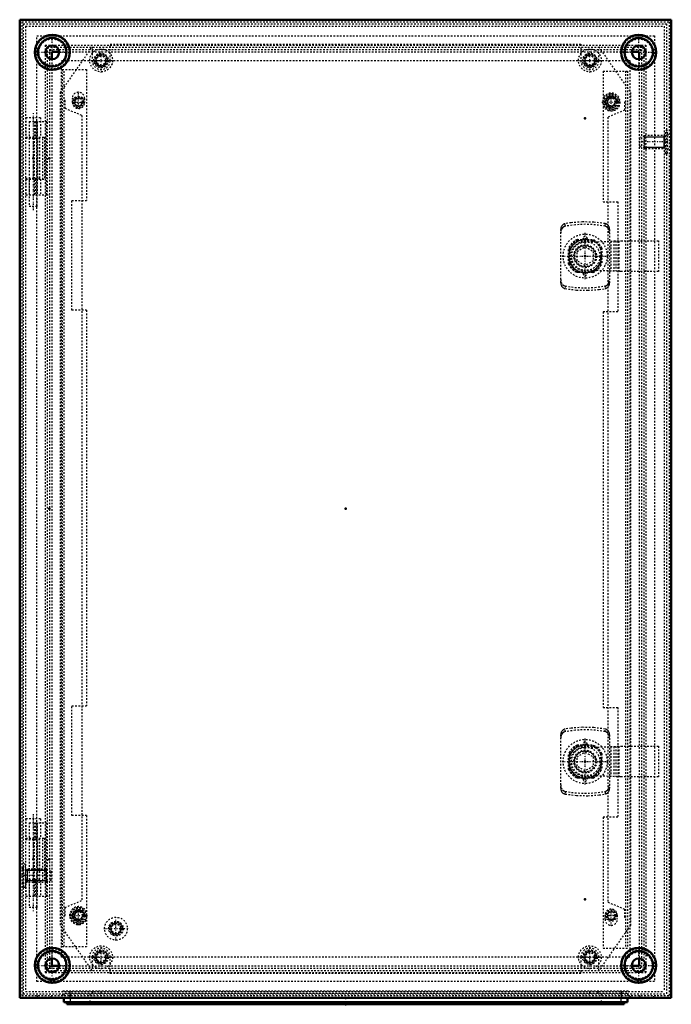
# Model space of a CAD drawing. Header units: millimetres. Extents: x 0 to 1537, y 0 to 1316.
# Tile 6 of 6: x 1137 to 1537, y 314 to 918. Entities that reach past the tile are written whole.
import ezdxf

# ---------------------------------------------------------------- set-up
doc = ezdxf.new("R2010")
doc.units = ezdxf.units.MM
doc.linetypes.add('Center', pattern=[1.5, 0.45, -0.5, 0.05, -0.5])
doc.linetypes.add('Dashed', pattern=[2, 1, -1])
for name, color, linetype, lineweight in [('2d ConnectionPoints', 7, 'Continuous', 50), ('AM_0', 7, 'Continuous', 50), ('AM_4', 3, 'Continuous', 25), ('AM_5', 3, 'Continuous', 25), ('AM_7', 7, 'Center', 25), ('AM_9', 6, 'Dashed', 25)]:
    doc.layers.add(name, color=color, linetype=linetype, lineweight=lineweight)

# ---------------------------------------------------------------- blocks, each defined once
blk = doc.blocks.new('36_AG02_GPG_0__0_in_MAS0604026R5_0__1300')
at = {"layer": 'AM_0'}
for p, q in [((1164.07, 317.97), (1164.07, 315.47)), ((1164.07, 315.47), (1510.07, 315.47)), ((1510.07, 317.97), (1510.07, 315.47))]:
    blk.add_line(p, q, dxfattribs=at)
at = {"layer": 'AM_4'}
for p, q in [((1168.07, 317.97), (1168.07, 315.47)), ((1506.07, 317.97), (1506.07, 315.47))]:
    blk.add_line(p, q, dxfattribs=at)
at = {"layer": 'AM_9'}
for p, q in [((1164.07, 320.47), (1164.07, 317.97)), ((1164.07, 320.47), (1510.07, 320.47)), ((1168.07, 320.47), (1168.07, 317.97)), ((1180.07, 320.47), (1180.07, 315.47)), ((1494.07, 320.47), (1494.07, 315.47)), ((1506.07, 320.47), (1506.07, 317.97)), ((1510.07, 320.47), (1510.07, 317.97))]:
    blk.add_line(p, q, dxfattribs=at)
blk = doc.blocks.new('37_AF02R5_GP_0__0_in_MAS0604026R5_0__1300')
at = {"layer": 'AM_0'}
for p, q in [((1166.07, 315.47), (1166.07, 314.07)), ((1166.07, 314.07), (1508.07, 314.07)), ((1508.07, 315.47), (1508.07, 314.07))]:
    blk.add_line(p, q, dxfattribs=at)
at = {"layer": 'AM_4'}
for p, q in [((1171.07, 315.47), (1171.07, 314.07)), ((1503.07, 315.47), (1503.07, 314.07))]:
    blk.add_line(p, q, dxfattribs=at)
blk = doc.blocks.new('38_AMP06040_MPL_0__0_in_MAS0604026R5_0__1300')
at = {"layer": 'AM_9'}
for p, q in [((1162.07, 873.37), (1181.57, 901.22)), ((1181.57, 901.22), (1181.57, 892.97)), ((1192.57, 902.97), (1481.57, 902.97)), ((1192.57, 892.97), (1192.57, 902.97)), ((1481.57, 902.97), (1481.57, 892.97)), ((1492.57, 901.22), (1512.07, 873.37)), ((1492.57, 892.97), (1492.57, 901.22)), ((1162.07, 362.57), (1162.07, 873.37)), ((1512.07, 873.37), (1512.07, 362.57)), ((1181.57, 334.72), (1162.07, 362.57)), ((1512.07, 362.57), (1492.57, 334.72)), ((1181.57, 342.97), (1181.57, 334.72)), ((1192.57, 332.97), (1192.57, 342.97)), ((1481.57, 342.97), (1481.57, 332.97)), ((1492.57, 334.72), (1492.57, 342.97)), ((1481.57, 332.97), (1192.57, 332.97))]:
    blk.add_line(p, q, dxfattribs=at)
for centre, start, end in [((1187.07, 892.97), 180, 0), ((1487.07, 892.97), 180, 0), ((1187.07, 342.97), 0, 180), ((1487.07, 342.97), 0, 180)]:
    blk.add_arc(centre, 5.5, start, end, dxfattribs=at)
blk = doc.blocks.new('39_MMSH06SS_0__right_1_0_in_MAS0604026R5_0__1300')
at = {"layer": 'AM_7'}
blk.add_line((1145.37, 860.59), (1145.37, 800.75), dxfattribs=at)
at = {"layer": 'AM_9'}
for p, q in [((1149.87, 857.87), (1140.87, 857.87)), ((1140.87, 857.87), (1140.87, 845.87)), ((1149.87, 857.87), (1149.87, 845.87)), ((1142.87, 855.47), (1142.87, 845.87)), ((1142.87, 855.47), (1155.37, 855.47)), ((1142.92, 855.47), (1142.92, 803.47)), ((1145.87, 855.47), (1145.87, 810.47)), ((1146.62, 855.47), (1146.62, 845.87)), ((1147.63, 855.47), (1147.63, 845.87)), ((1147.82, 803.47), (1147.82, 855.47)), ((1147.87, 855.47), (1147.87, 845.87)), ((1153.37, 855.47), (1153.37, 810.47)), ((1140.87, 845.87), (1152.27, 845.87)), ((1151.27, 820.07), (1151.27, 845.87)), ((1152.27, 845.87), (1152.27, 820.07)), ((1140.87, 820.07), (1140.87, 810.47)), ((1140.87, 820.07), (1152.27, 820.07)), ((1142.87, 820.07), (1142.87, 810.47)), ((1146.62, 820.07), (1146.62, 810.47)), ((1147.63, 820.07), (1147.63, 810.47)), ((1147.87, 820.07), (1147.87, 810.47)), ((1149.87, 820.07), (1149.87, 810.47)), ((1140.87, 810.47), (1155.37, 810.47)), ((1147.82, 803.47), (1142.92, 803.47))]:
    blk.add_line(p, q, dxfattribs=at)
blk = doc.blocks.new('40_ALL503_0_0__1_0_in_MAS0604026R5_0__1300')
at = {"layer": 'AM_5'}
blk.add_arc((1484.17, 462.97), 10.08, 75, 15, dxfattribs=at)
at = {"layer": 'AM_7'}
for p, q in [((1484.17, 448.79), (1484.17, 477.14)), ((1469.99, 462.97), (1498.34, 462.97))]:
    blk.add_line(p, q, dxfattribs=at)
at = {"layer": 'AM_9'}
for p, q in [((1469.17, 446.6), (1469.17, 479.33)), ((1471.92, 481.29), (1471.92, 482.91)), ((1496.41, 481.29), (1496.41, 482.91)), ((1499.17, 479.33), (1499.17, 446.6)), ((1479.37, 472.87), (1488.96, 472.87)), ((1479.37, 472.87), (1479.49, 472.37)), ((1479.49, 472.37), (1488.85, 472.37)), ((1482.92, 473.12), (1485.42, 473.12)), ((1483.8, 471.46), (1506.21, 472.43)), ((1488.85, 472.37), (1488.96, 472.87)), ((1499.97, 472.16), (1499.97, 453.78)), ((1501.81, 472.24), (1501.81, 453.7)), ((1503.04, 472.29), (1503.04, 453.64)), ((1504.88, 472.37), (1504.88, 453.56)), ((1506.21, 472.43), (1529.17, 472.43)), ((1529.17, 472.43), (1529.17, 453.51)), ((1474.27, 467.76), (1474.27, 458.17)), ((1474.77, 467.65), (1474.27, 467.76)), ((1474.77, 458.29), (1474.77, 467.65)), ((1479.17, 465.85), (1484.17, 468.74)), ((1479.17, 460.08), (1479.17, 465.85)), ((1484.17, 468.74), (1489.17, 465.85)), ((1489.17, 465.85), (1489.17, 460.08)), ((1494.07, 467.76), (1493.57, 467.65)), ((1493.57, 467.65), (1493.57, 458.29)), ((1494.07, 467.76), (1494.07, 458.17)), ((1484.17, 457.19), (1479.17, 460.08)), ((1489.17, 460.08), (1484.17, 457.19)), ((1474.27, 458.17), (1474.77, 458.29)), ((1479.49, 453.57), (1479.37, 453.07)), ((1479.37, 453.07), (1488.96, 453.07)), ((1488.85, 453.57), (1479.49, 453.57)), ((1506.21, 453.51), (1483.8, 454.47)), ((1488.96, 453.07), (1488.85, 453.57)), ((1493.57, 458.29), (1494.07, 458.17)), ((1529.17, 453.51), (1506.21, 453.51)), ((1482.92, 452.82), (1485.42, 452.82)), ((1471.92, 444.65), (1471.92, 443.02)), ((1496.41, 444.65), (1496.41, 443.02))]:
    blk.add_line(p, q, dxfattribs=at)
for points in [[(1496.41, 482.91), (1489.48, 483.77), (1482.5, 483.95), (1475.54, 483.45), (1471.92, 482.91)], [(1471.92, 482.91), (1471.64, 482.85), (1471.37, 482.76), (1471.1, 482.65), (1470.85, 482.51), (1470.61, 482.34), (1470.38, 482.16), (1470.17, 481.95), (1469.97, 481.72), (1469.79, 481.47), (1469.64, 481.21), (1469.5, 480.93), (1469.39, 480.64), (1469.3, 480.34), (1469.23, 480.04), (1469.19, 479.72), (1469.17, 479.41), (1469.17, 479.33)], [(1471.92, 481.29), (1470.99, 480.93), (1470.24, 480.3), (1469.52, 479.15), (1469.19, 477.82), (1469.17, 477.34)], [(1496.41, 481.29), (1490.47, 482.16), (1484.4, 482.47), (1478.16, 482.18), (1471.92, 481.29)], [(1499.17, 479.33), (1499.15, 479.65), (1499.12, 479.96), (1499.06, 480.27), (1498.97, 480.57), (1498.86, 480.86), (1498.73, 481.14), (1498.58, 481.41), (1498.41, 481.66), (1498.21, 481.9), (1498.01, 482.11), (1497.78, 482.3), (1497.54, 482.47), (1497.29, 482.62), (1497.03, 482.74), (1496.76, 482.83), (1496.48, 482.9), (1496.41, 482.91)], [(1499.17, 477.34), (1498.89, 478.94), (1498.06, 480.33), (1497.23, 480.99), (1496.41, 481.29)], [(1469.17, 448.59), (1469.44, 446.99), (1470.27, 445.6), (1471.1, 444.94), (1471.92, 444.65)], [(1496.41, 444.65), (1497.34, 445.01), (1498.09, 445.64), (1498.81, 446.78), (1499.14, 448.11), (1499.17, 448.59)], [(1469.17, 446.6), (1469.18, 446.29), (1469.22, 445.97), (1469.28, 445.66), (1469.36, 445.36), (1469.47, 445.07), (1469.6, 444.79), (1469.75, 444.52), (1469.93, 444.27), (1470.12, 444.04), (1470.33, 443.82), (1470.55, 443.63), (1470.79, 443.46), (1471.04, 443.32), (1471.31, 443.19), (1471.58, 443.1), (1471.85, 443.03), (1471.92, 443.02)], [(1471.92, 444.65), (1477.87, 443.78), (1483.93, 443.47), (1490.17, 443.75), (1496.41, 444.65)], [(1471.92, 443.02), (1478.86, 442.16), (1485.83, 441.99), (1492.8, 442.49), (1496.41, 443.02)], [(1496.41, 443.02), (1496.69, 443.08), (1496.96, 443.17), (1497.23, 443.28), (1497.48, 443.42), (1497.72, 443.59), (1497.95, 443.78), (1498.17, 443.99), (1498.36, 444.21), (1498.54, 444.46), (1498.7, 444.72), (1498.83, 445), (1498.95, 445.29), (1499.04, 445.59), (1499.1, 445.9), (1499.15, 446.21), (1499.17, 446.53), (1499.17, 446.6)]]:
    blk.add_lwpolyline(points, dxfattribs=at)
for radius in [13.5, 9, 6.98, 6.59, 6.38]:
    blk.add_circle((1484.17, 462.97), radius, dxfattribs=at)
for radius, start, end in [(11.15, 114.45123, 155.54877), (11, 115.84193, 154.15807), (10.5, 116.46097, 153.53903), (8.5, 92.47583, 267.52417), (11.15, 24.45123, 65.54877), (10.5, 26.46097, 63.53903), (11, 25.84193, 64.15807), (11.15, 204.45123, 245.54877), (11, 205.84193, 244.15807), (10.5, 206.46097, 243.53903), (11.15, 294.45123, 335.54877), (10.5, 296.46097, 333.53903), (11, 295.84193, 334.15807)]:
    blk.add_arc((1484.17, 462.97), radius, start, end, dxfattribs=at)
blk = doc.blocks.new('41_ALL503_0_0__2_0_in_MAS0604026R5_0__1300')
at = {"layer": 'AM_5'}
blk.add_arc((1484.17, 772.97), 10.08, 75, 15, dxfattribs=at)
at = {"layer": 'AM_7'}
for p, q in [((1484.17, 758.79), (1484.17, 787.14)), ((1469.99, 772.97), (1498.34, 772.97))]:
    blk.add_line(p, q, dxfattribs=at)
at = {"layer": 'AM_9'}
for p, q in [((1471.92, 791.29), (1471.92, 792.91)), ((1496.41, 791.29), (1496.41, 792.91)), ((1469.17, 756.6), (1469.17, 789.33)), ((1499.17, 789.33), (1499.17, 756.6)), ((1479.37, 782.87), (1488.96, 782.87)), ((1479.37, 782.87), (1479.49, 782.37)), ((1479.49, 782.37), (1488.85, 782.37)), ((1482.92, 783.12), (1485.42, 783.12)), ((1483.8, 781.46), (1506.21, 782.43)), ((1488.85, 782.37), (1488.96, 782.87)), ((1499.97, 782.16), (1499.97, 763.78)), ((1501.81, 782.24), (1501.81, 763.7)), ((1503.04, 782.29), (1503.04, 763.64)), ((1504.88, 782.37), (1504.88, 763.56)), ((1506.21, 782.43), (1529.17, 782.43)), ((1529.17, 782.43), (1529.17, 763.51)), ((1474.27, 777.76), (1474.27, 768.17)), ((1474.77, 777.65), (1474.27, 777.76)), ((1474.77, 768.29), (1474.77, 777.65)), ((1479.17, 775.85), (1484.17, 778.74)), ((1479.17, 770.08), (1479.17, 775.85)), ((1484.17, 778.74), (1489.17, 775.85)), ((1489.17, 775.85), (1489.17, 770.08)), ((1494.07, 777.76), (1493.57, 777.65)), ((1493.57, 777.65), (1493.57, 768.29)), ((1494.07, 777.76), (1494.07, 768.17)), ((1474.27, 768.17), (1474.77, 768.29)), ((1484.17, 767.19), (1479.17, 770.08)), ((1489.17, 770.08), (1484.17, 767.19)), ((1493.57, 768.29), (1494.07, 768.17)), ((1479.49, 763.57), (1479.37, 763.07)), ((1479.37, 763.07), (1488.96, 763.07)), ((1488.85, 763.57), (1479.49, 763.57)), ((1482.92, 762.82), (1485.42, 762.82)), ((1506.21, 763.51), (1483.8, 764.47)), ((1488.96, 763.07), (1488.85, 763.57)), ((1529.17, 763.51), (1506.21, 763.51)), ((1471.92, 754.65), (1471.92, 753.02)), ((1496.41, 754.65), (1496.41, 753.02))]:
    blk.add_line(p, q, dxfattribs=at)
for points in [[(1471.92, 792.91), (1471.64, 792.85), (1471.37, 792.76), (1471.1, 792.65), (1470.85, 792.51), (1470.61, 792.34), (1470.38, 792.16), (1470.17, 791.95), (1469.97, 791.72), (1469.79, 791.47), (1469.64, 791.21), (1469.5, 790.93), (1469.39, 790.64), (1469.3, 790.34), (1469.23, 790.04), (1469.19, 789.72), (1469.17, 789.41), (1469.17, 789.33)], [(1471.92, 791.29), (1470.99, 790.93), (1470.24, 790.3), (1469.52, 789.15), (1469.19, 787.82), (1469.17, 787.34)], [(1496.41, 792.91), (1489.48, 793.77), (1482.5, 793.95), (1475.54, 793.45), (1471.92, 792.91)], [(1496.41, 791.29), (1490.47, 792.16), (1484.4, 792.47), (1478.16, 792.18), (1471.92, 791.29)], [(1499.17, 789.33), (1499.15, 789.65), (1499.12, 789.96), (1499.06, 790.27), (1498.97, 790.57), (1498.86, 790.86), (1498.73, 791.14), (1498.58, 791.41), (1498.41, 791.66), (1498.21, 791.9), (1498.01, 792.11), (1497.78, 792.3), (1497.54, 792.47), (1497.29, 792.62), (1497.03, 792.74), (1496.76, 792.83), (1496.48, 792.9), (1496.41, 792.91)], [(1499.17, 787.34), (1498.89, 788.94), (1498.06, 790.33), (1497.23, 790.99), (1496.41, 791.29)], [(1469.17, 758.59), (1469.44, 756.99), (1470.27, 755.6), (1471.1, 754.94), (1471.92, 754.65)], [(1469.17, 756.6), (1469.18, 756.29), (1469.22, 755.97), (1469.28, 755.66), (1469.36, 755.36), (1469.47, 755.07), (1469.6, 754.79), (1469.75, 754.52), (1469.93, 754.27), (1470.12, 754.04), (1470.33, 753.82), (1470.55, 753.63), (1470.79, 753.46), (1471.04, 753.32), (1471.31, 753.19), (1471.58, 753.1), (1471.85, 753.03), (1471.92, 753.02)], [(1496.41, 754.65), (1497.34, 755.01), (1498.09, 755.64), (1498.81, 756.78), (1499.14, 758.11), (1499.17, 758.59)], [(1496.41, 753.02), (1496.69, 753.08), (1496.96, 753.17), (1497.23, 753.28), (1497.48, 753.42), (1497.72, 753.59), (1497.95, 753.78), (1498.17, 753.99), (1498.36, 754.21), (1498.54, 754.46), (1498.7, 754.72), (1498.83, 755), (1498.95, 755.29), (1499.04, 755.59), (1499.1, 755.9), (1499.15, 756.21), (1499.17, 756.53), (1499.17, 756.6)], [(1471.92, 754.65), (1477.87, 753.78), (1483.93, 753.47), (1490.17, 753.75), (1496.41, 754.65)], [(1471.92, 753.02), (1478.86, 752.16), (1485.83, 751.99), (1492.8, 752.49), (1496.41, 753.02)]]:
    blk.add_lwpolyline(points, dxfattribs=at)
for radius in [13.5, 9, 6.98, 6.59, 6.38]:
    blk.add_circle((1484.17, 772.97), radius, dxfattribs=at)
for radius, start, end in [(11.15, 114.45123, 155.54877), (11, 115.84193, 154.15807), (10.5, 116.46097, 153.53903), (8.5, 92.47583, 267.52417), (11.15, 24.45123, 65.54877), (10.5, 26.46097, 63.53903), (11, 25.84193, 64.15807), (11.15, 204.45123, 245.54877), (11, 205.84193, 244.15807), (10.5, 206.46097, 243.53903), (11.15, 294.45123, 335.54877), (10.5, 296.46097, 333.53903), (11, 295.84193, 334.15807)]:
    blk.add_arc((1484.17, 772.97), radius, start, end, dxfattribs=at)
blk = doc.blocks.new('42_ADP06040R5_0__0_in_MAS0604026R5_0__1300')
at = {"layer": 'AM_5'}
for centre, radius in [((1173.17, 867.47), 2.39), ((1500.17, 867.47), 2.39), ((1173.17, 368.47), 2.39), ((1500.17, 368.47), 2.39), ((1196.17, 360.47), 3.23)]:
    blk.add_arc(centre, radius, 75, 15, dxfattribs=at)
at = {"layer": 'AM_7'}
for p, q in [((1169.23, 869.72), (1177.1, 869.72)), ((1173.17, 863.28), (1173.17, 873.65)), ((1500.17, 861.69), (1500.17, 873.24)), ((1169.23, 867.22), (1177.1, 867.22)), ((1169.49, 867.47), (1176.84, 867.47)), ((1494.39, 867.47), (1505.94, 867.47)), ((1482.85, 783.72), (1485.48, 783.72)), ((1482.85, 762.22), (1485.48, 762.22)), ((1482.85, 473.72), (1485.48, 473.72)), ((1482.85, 452.22), (1485.48, 452.22)), ((1167.39, 368.47), (1178.94, 368.47)), ((1173.17, 362.69), (1173.17, 374.24)), ((1496.23, 368.72), (1504.1, 368.72)), ((1496.49, 368.47), (1503.84, 368.47)), ((1500.17, 362.28), (1500.17, 372.65)), ((1196.17, 353.12), (1196.17, 367.82)), ((1496.23, 366.22), (1504.1, 366.22)), ((1188.82, 360.47), (1203.52, 360.47))]:
    blk.add_line(p, q, dxfattribs=at)
at = {"layer": 'AM_9'}
for p, q in [((1139.17, 915.47), (1534.17, 915.47)), ((1139.17, 915.47), (1139.17, 320.47)), ((1140.67, 913.97), (1532.67, 913.97)), ((1140.67, 913.97), (1140.67, 321.97)), ((1532.67, 913.97), (1532.67, 321.97)), ((1534.17, 915.47), (1534.17, 320.47)), ((1147.67, 907.97), (1526.67, 907.97)), ((1147.67, 327.97), (1147.67, 907.97)), ((1526.67, 907.97), (1526.67, 327.97)), ((1162.67, 342.97), (1162.67, 892.97)), ((1162.67, 892.97), (1511.67, 892.97)), ((1511.67, 892.97), (1511.67, 342.97)), ((1163.17, 887.47), (1178.17, 887.47)), ((1163.17, 887.47), (1163.17, 349.47)), ((1164.37, 349.47), (1164.37, 887.47)), ((1178.17, 887.47), (1178.17, 807.17)), ((1495.17, 886.47), (1495.17, 806.17)), ((1495.17, 886.47), (1510.17, 886.47)), ((1508.97, 886.47), (1508.97, 348.47)), ((1510.17, 886.47), (1510.17, 348.47)), ((1169.42, 867.22), (1169.42, 869.72)), ((1176.92, 869.72), (1176.92, 867.22)), ((1164.92, 868.47), (1164.37, 868.47)), ((1164.92, 863.46), (1164.92, 868.47)), ((1508.97, 867.47), (1508.42, 867.47)), ((1508.42, 867.47), (1508.42, 862.46)), ((1175.17, 859.21), (1164.92, 863.46)), ((1175.17, 859.21), (1175.17, 377.73)), ((1508.42, 862.46), (1498.17, 858.21)), ((1498.17, 858.21), (1498.17, 376.73)), ((1140.67, 845.22), (1149.47, 845.22)), ((1145.37, 845.22), (1145.37, 820.72)), ((1147.97, 820.72), (1147.97, 845.22)), ((1149.26, 820.72), (1149.26, 845.22)), ((1149.47, 820.72), (1149.47, 845.22)), ((1140.67, 820.72), (1149.47, 820.72)), ((1169.17, 807.17), (1178.17, 807.17)), ((1169.17, 739.77), (1169.17, 807.17)), ((1495.17, 806.17), (1504.17, 806.17)), ((1504.17, 806.17), (1504.17, 738.77)), ((1479.2, 783.12), (1482.92, 783.12)), ((1482.92, 783.12), (1482.92, 783.72)), ((1485.42, 783.72), (1485.42, 783.12)), ((1485.42, 783.12), (1489.13, 783.12)), ((1474.02, 768), (1474.02, 777.93)), ((1494.32, 777.93), (1494.32, 768)), ((1482.92, 762.82), (1479.2, 762.82)), ((1482.92, 762.22), (1482.92, 762.82)), ((1489.13, 762.82), (1485.42, 762.82)), ((1485.42, 762.82), (1485.42, 762.22)), ((1178.17, 739.77), (1169.17, 739.77)), ((1178.17, 739.77), (1178.17, 497.17)), ((1504.17, 738.77), (1495.17, 738.77)), ((1495.17, 738.77), (1495.17, 496.17)), ((1169.17, 497.17), (1178.17, 497.17)), ((1169.17, 429.77), (1169.17, 497.17)), ((1495.17, 496.17), (1504.17, 496.17)), ((1504.17, 496.17), (1504.17, 428.77)), ((1479.2, 473.12), (1482.92, 473.12)), ((1482.92, 473.12), (1482.92, 473.72)), ((1485.42, 473.72), (1485.42, 473.12)), ((1485.42, 473.12), (1489.13, 473.12)), ((1474.02, 458), (1474.02, 467.93)), ((1494.32, 467.93), (1494.32, 458)), ((1482.92, 452.82), (1479.2, 452.82)), ((1482.92, 452.22), (1482.92, 452.82)), ((1489.13, 452.82), (1485.42, 452.82)), ((1485.42, 452.82), (1485.42, 452.22)), ((1178.17, 429.77), (1169.17, 429.77)), ((1178.17, 429.77), (1178.17, 349.47)), ((1504.17, 428.77), (1495.17, 428.77)), ((1495.17, 428.77), (1495.17, 348.47)), ((1140.67, 415.22), (1149.47, 415.22)), ((1145.37, 415.22), (1145.37, 390.72)), ((1147.97, 390.72), (1147.97, 415.22)), ((1149.26, 390.72), (1149.26, 415.22)), ((1149.47, 390.72), (1149.47, 415.22)), ((1140.67, 390.72), (1149.47, 390.72)), ((1164.92, 373.47), (1175.17, 377.73)), ((1498.17, 376.73), (1508.42, 372.47)), ((1164.37, 368.47), (1164.92, 368.47)), ((1164.92, 368.47), (1164.92, 373.47)), ((1496.42, 366.22), (1496.42, 368.72)), ((1503.92, 368.72), (1503.92, 366.22)), ((1508.42, 372.47), (1508.42, 367.47)), ((1508.42, 367.47), (1508.97, 367.47)), ((1163.17, 349.47), (1178.17, 349.47)), ((1495.17, 348.47), (1510.17, 348.47)), ((1511.67, 342.97), (1162.67, 342.97)), ((1526.67, 327.97), (1147.67, 327.97)), ((1139.17, 320.47), (1164.07, 320.47)), ((1140.67, 321.97), (1532.67, 321.97)), ((1510.07, 320.47), (1534.17, 320.47))]:
    blk.add_line(p, q, dxfattribs=at)
for centre, radius in [((1173.17, 867.47), 3.5), ((1173.17, 867.47), 3), ((1173.17, 867.47), 2.39), ((1500.17, 867.47), 5.01), ((1500.17, 867.47), 4.56), ((1500.17, 867.47), 3.81), ((1500.17, 867.47), 3.66), ((1500.17, 867.47), 3.5), ((1500.17, 867.47), 3.25), ((1500.17, 867.47), 3), ((1500.17, 867.47), 2.39), ((1173.17, 368.47), 5.01), ((1173.17, 368.47), 4.56), ((1173.17, 368.47), 3.81), ((1173.17, 368.47), 3.66), ((1173.17, 368.47), 3.5), ((1173.17, 368.47), 3.25), ((1173.17, 368.47), 3), ((1173.17, 368.47), 2.39), ((1500.17, 368.47), 3.5), ((1500.17, 368.47), 3), ((1500.17, 368.47), 2.39), ((1196.17, 360.47), 7), ((1196.17, 360.47), 4.5), ((1196.17, 360.47), 4.08), ((1196.17, 360.47), 4), ((1196.17, 360.47), 3.5), ((1196.17, 360.47), 2.75)]:
    blk.add_circle(centre, radius, dxfattribs=at)
for centre, radius, start, end in [((1173.17, 869.72), 3.75, 0, 180), ((1500.17, 867.47), 5.5, 204.57409, 155.42591), ((1173.17, 867.22), 3.75, 180, 0), ((1500.17, 867.47), 5.05, 171.9955, 188.0045), ((1484.17, 772.97), 11.3, 116.07361, 153.92639), ((1484.17, 783.72), 1.25, 0, 180), ((1484.17, 772.97), 11.3, 26.07361, 63.92639), ((1484.17, 772.97), 11.3, 206.07361, 243.92639), ((1484.17, 772.97), 11.3, 296.07361, 333.92639), ((1484.17, 762.22), 1.25, 180, 0), ((1484.17, 462.97), 11.3, 116.07361, 153.92639), ((1484.17, 473.72), 1.25, 0, 180), ((1484.17, 462.97), 11.3, 26.07361, 63.92639), ((1484.17, 462.97), 11.3, 206.07361, 243.92639), ((1484.17, 462.97), 11.3, 296.07361, 333.92639), ((1484.17, 452.22), 1.25, 180, 0), ((1173.17, 368.47), 5.5, 24.57409, 335.42591), ((1173.17, 368.47), 5.05, 351.9955, 8.0045), ((1500.17, 368.72), 3.75, 0, 180), ((1500.17, 366.22), 3.75, 180, 0)]:
    blk.add_arc(centre, radius, start, end, dxfattribs=at)
blk = doc.blocks.new('43_MMSH06SS_0__right_2_0_in_MAS0604026R5_0__1300')
at = {"layer": 'AM_7'}
blk.add_line((1145.37, 430.59), (1145.37, 370.75), dxfattribs=at)
at = {"layer": 'AM_9'}
for p, q in [((1149.87, 427.87), (1140.87, 427.87)), ((1140.87, 427.87), (1140.87, 415.87)), ((1142.87, 425.47), (1142.87, 415.87)), ((1142.87, 425.47), (1155.37, 425.47)), ((1142.92, 425.47), (1142.92, 373.47)), ((1145.87, 425.47), (1145.87, 380.47)), ((1146.62, 425.47), (1146.62, 415.87)), ((1147.63, 425.47), (1147.63, 415.87)), ((1147.82, 373.47), (1147.82, 425.47)), ((1147.87, 425.47), (1147.87, 415.87)), ((1149.87, 427.87), (1149.87, 415.87)), ((1153.37, 425.47), (1153.37, 380.47)), ((1140.87, 415.87), (1152.27, 415.87)), ((1151.27, 390.07), (1151.27, 415.87)), ((1152.27, 415.87), (1152.27, 390.07)), ((1140.87, 390.07), (1140.87, 380.47)), ((1140.87, 390.07), (1152.27, 390.07)), ((1142.87, 390.07), (1142.87, 380.47)), ((1146.62, 390.07), (1146.62, 380.47)), ((1147.63, 390.07), (1147.63, 380.47)), ((1147.87, 390.07), (1147.87, 380.47)), ((1149.87, 390.07), (1149.87, 380.47)), ((1140.87, 380.47), (1155.37, 380.47)), ((1147.82, 373.47), (1142.92, 373.47))]:
    blk.add_line(p, q, dxfattribs=at)
blk = doc.blocks.new('44_MAS0604026_0__0_in_MAS0604026R5_0__1300')
at = {"layer": 'AM_0'}
for p, q in [((1137.07, 917.97), (1537.07, 917.97)), ((1137.07, 917.97), (1137.07, 317.97)), ((1537.07, 917.97), (1537.07, 317.97)), ((1156.77, 898.27), (1156.77, 893.73)), ((1156.77, 898.27), (1161.31, 898.27)), ((1512.83, 898.27), (1517.37, 898.27)), ((1517.37, 898.27), (1517.37, 893.73)), ((1156.77, 342.21), (1156.77, 337.67)), ((1517.37, 342.21), (1517.37, 337.67)), ((1156.77, 337.67), (1161.31, 337.67)), ((1512.83, 337.67), (1517.37, 337.67)), ((1137.07, 317.97), (1537.07, 317.97))]:
    blk.add_line(p, q, dxfattribs=at)
for centre, radius in [((1157.07, 897.97), 10.78), ((1157.07, 897.97), 8.78), ((1517.07, 897.97), 10.78), ((1517.07, 897.97), 8.78), ((1157.07, 897.97), 4.25), ((1517.07, 897.97), 4.25), ((1157.07, 337.97), 10.78), ((1157.07, 337.97), 8.78), ((1517.07, 337.97), 10.78), ((1517.07, 337.97), 8.78), ((1157.07, 337.97), 4.25), ((1517.07, 337.97), 4.25)]:
    blk.add_circle(centre, radius, dxfattribs=at)
at = {"layer": 'AM_5'}
for p, q in [((1520.57, 846.2), (1532.39, 846.2)), ((1533.57, 846.97), (1532.39, 846.2)), ((1532.39, 846.97), (1532.39, 838.97)), ((1520.57, 839.73), (1532.39, 839.73)), ((1533.57, 838.97), (1532.39, 839.73)), ((1140.57, 396.97), (1141.74, 396.2)), ((1141.74, 396.97), (1141.74, 388.97)), ((1153.57, 396.2), (1141.74, 396.2)), ((1140.57, 388.97), (1141.74, 389.73)), ((1153.57, 389.73), (1141.74, 389.73))]:
    blk.add_line(p, q, dxfattribs=at)
for centre in [(1187.07, 892.97), (1487.07, 892.97), (1187.07, 342.97), (1487.07, 342.97)]:
    blk.add_arc(centre, 3.23, 75, 15, dxfattribs=at)
at = {"layer": 'AM_7'}
for p, q in [((1157.07, 886.65), (1157.07, 909.29)), ((1517.07, 886.65), (1517.07, 909.29)), ((1187.07, 885.62), (1187.07, 900.32)), ((1487.07, 885.62), (1487.07, 900.32)), ((1145.75, 897.97), (1168.39, 897.97)), ((1505.75, 897.97), (1528.39, 897.97)), ((1179.72, 892.97), (1194.42, 892.97)), ((1479.72, 892.97), (1494.42, 892.97)), ((1536.56, 842.97), (1516.87, 842.97)), ((1157.26, 392.97), (1137.57, 392.97)), ((1187.07, 335.62), (1187.07, 350.32)), ((1487.07, 335.62), (1487.07, 350.32)), ((1157.07, 326.65), (1157.07, 349.29)), ((1517.07, 326.65), (1517.07, 349.29)), ((1179.72, 342.97), (1194.42, 342.97)), ((1479.72, 342.97), (1494.42, 342.97)), ((1145.75, 337.97), (1168.39, 337.97)), ((1505.75, 337.97), (1528.39, 337.97)), ((1167.82, 322.38), (1167.82, 317.76)), ((1506.31, 322.38), (1506.31, 317.76)), ((1152.07, 317.9), (1152.07, 319.44)), ((1522.07, 317.9), (1522.07, 319.44))]:
    blk.add_line(p, q, dxfattribs=at)
at = {"layer": 'AM_9'}
for p, q in [((1138.47, 916.57), (1138.47, 319.37)), ((1138.47, 916.57), (1535.67, 916.57)), ((1535.67, 916.57), (1535.67, 319.37)), ((1152.71, 902.32), (1156.77, 898.27)), ((1152.71, 902.32), (1152.71, 333.61)), ((1152.71, 902.32), (1521.42, 902.32)), ((1153.92, 901.11), (1153.92, 334.82)), ((1153.92, 901.11), (1520.21, 901.11)), ((1521.42, 902.32), (1517.37, 898.27)), ((1520.21, 901.11), (1520.21, 334.82)), ((1521.42, 902.32), (1521.42, 333.61)), ((1155.37, 899.67), (1155.37, 336.27)), ((1155.37, 899.67), (1518.77, 899.67)), ((1161.31, 898.27), (1512.83, 898.27)), ((1518.77, 899.67), (1518.77, 336.27)), ((1156.77, 893.73), (1156.77, 342.21)), ((1517.37, 893.73), (1517.37, 342.21)), ((1520.57, 846.47), (1517.77, 845.72)), ((1517.77, 840.22), (1517.77, 845.72)), ((1521.07, 846.97), (1520.57, 846.47)), ((1520.57, 839.47), (1520.57, 846.47)), ((1521.07, 838.97), (1521.07, 846.97)), ((1533.57, 846.97), (1521.07, 846.97)), ((1533.57, 835.97), (1533.57, 849.97)), ((1534.77, 849.97), (1533.57, 849.97)), ((1534.77, 835.97), (1534.77, 849.97)), ((1535.67, 847.05), (1534.77, 847.47)), ((1517.77, 840.22), (1520.57, 839.47)), ((1520.57, 839.47), (1521.07, 838.97)), ((1521.07, 838.97), (1533.57, 838.97)), ((1533.57, 835.97), (1534.77, 835.97)), ((1534.77, 838.47), (1535.67, 838.89)), ((1139.37, 385.97), (1139.37, 399.97)), ((1140.57, 399.97), (1139.37, 399.97)), ((1140.57, 385.97), (1140.57, 399.97)), ((1139.37, 397.47), (1138.47, 397.05)), ((1153.07, 396.97), (1140.57, 396.97)), ((1153.07, 388.97), (1153.07, 396.97)), ((1153.57, 396.47), (1153.07, 396.97)), ((1156.37, 395.72), (1153.57, 396.47)), ((1153.57, 389.47), (1153.57, 396.47)), ((1156.37, 390.22), (1156.37, 395.72)), ((1138.47, 388.89), (1139.37, 388.47)), ((1140.57, 388.97), (1153.07, 388.97)), ((1153.07, 388.97), (1153.57, 389.47)), ((1153.57, 389.47), (1156.37, 390.22)), ((1139.37, 385.97), (1140.57, 385.97)), ((1156.77, 337.67), (1152.71, 333.61)), ((1152.71, 333.61), (1521.42, 333.61)), ((1153.92, 334.82), (1520.21, 334.82)), ((1155.37, 336.27), (1518.77, 336.27)), ((1161.31, 337.67), (1512.83, 337.67)), ((1521.42, 333.61), (1517.37, 337.67)), ((1163.58, 322.17), (1160.78, 319.37)), ((1161.36, 317.97), (1164.16, 320.77)), ((1510.55, 322.17), (1163.58, 322.17)), ((1509.97, 320.77), (1164.16, 320.77)), ((1167.82, 322.17), (1167.82, 317.97)), ((1182.07, 320.77), (1182.07, 322.17)), ((1187.07, 320.77), (1187.07, 322.17)), ((1487.07, 320.77), (1487.07, 322.17)), ((1492.07, 320.77), (1492.07, 322.17)), ((1506.31, 322.17), (1506.31, 317.97)), ((1509.97, 320.77), (1512.77, 317.97)), ((1510.55, 322.17), (1513.35, 319.37)), ((1138.47, 319.37), (1535.67, 319.37)), ((1147.72, 319.37), (1147.72, 317.97)), ((1156.42, 317.97), (1156.42, 319.37)), ((1517.72, 319.37), (1517.72, 317.97)), ((1526.42, 317.97), (1526.42, 319.37))]:
    blk.add_line(p, q, dxfattribs=at)
for centre, radius in [((1157.07, 897.97), 10.2), ((1157.07, 897.97), 8.2), ((1517.07, 897.97), 10.2), ((1517.07, 897.97), 8.2), ((1187.07, 892.97), 7), ((1487.07, 892.97), 7), ((1187.07, 892.97), 4.5), ((1187.07, 892.97), 4.08), ((1187.07, 892.97), 4), ((1187.07, 892.97), 3.5), ((1187.07, 892.97), 2.75), ((1487.07, 892.97), 4.5), ((1487.07, 892.97), 4.08), ((1487.07, 892.97), 4), ((1487.07, 892.97), 3.5), ((1487.07, 892.97), 2.75), ((1157.07, 337.97), 10.2), ((1157.07, 337.97), 8.2), ((1187.07, 342.97), 7), ((1187.07, 342.97), 4.5), ((1187.07, 342.97), 4.08), ((1187.07, 342.97), 4), ((1187.07, 342.97), 3.5), ((1187.07, 342.97), 2.75), ((1487.07, 342.97), 7), ((1487.07, 342.97), 4.5), ((1487.07, 342.97), 4.08), ((1487.07, 342.97), 4), ((1487.07, 342.97), 3.5), ((1487.07, 342.97), 2.75), ((1517.07, 337.97), 10.2), ((1517.07, 337.97), 8.2)]:
    blk.add_circle(centre, radius, dxfattribs=at)

msp = doc.modelspace()

# ---------------------------------------------------------------- linework, layer by layer
at = {"layer": '2d ConnectionPoints'}
for p in [(1484.167, 857.467), (1145.367, 832.967), (1155.367, 832.967), (1155.367, 832.967), (1484.167, 772.967), (1484.167, 772.967), (1484.167, 772.967), (1155.367, 617.967), (1337.067, 617.967), (1337.067, 617.967), (1484.167, 462.967), (1484.167, 462.967), (1484.167, 462.967), (1145.367, 402.967), (1145.367, 402.967), (1155.367, 402.967), (1155.367, 402.967), (1484.167, 378.467), (1337.067, 317.967), (1337.067, 317.967), (1337.067, 314.067), (1337.067, 314.067), (1337.067, 314.067)]:
    msp.add_point(p, dxfattribs=at)

# ---------------------------------------------------------------- block references
for name in ['44_MAS0604026_0__0_in_MAS0604026R5_0__1300', '42_ADP06040R5_0__0_in_MAS0604026R5_0__1300', '38_AMP06040_MPL_0__0_in_MAS0604026R5_0__1300', '39_MMSH06SS_0__right_1_0_in_MAS0604026R5_0__1300', '41_ALL503_0_0__2_0_in_MAS0604026R5_0__1300', '40_ALL503_0_0__1_0_in_MAS0604026R5_0__1300', '43_MMSH06SS_0__right_2_0_in_MAS0604026R5_0__1300', '36_AG02_GPG_0__0_in_MAS0604026R5_0__1300', '37_AF02R5_GP_0__0_in_MAS0604026R5_0__1300']:
    msp.add_blockref(name, (0, 0))

doc.saveas('drawing.dxf')
